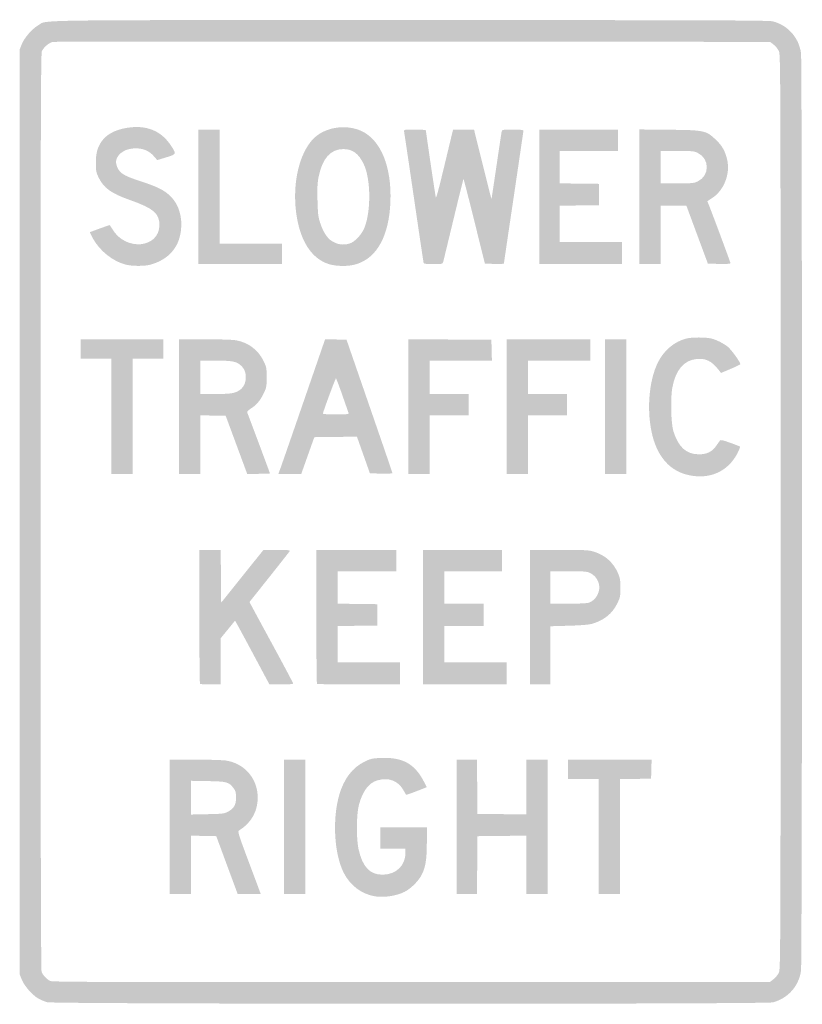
# Model space of a CAD drawing. Header units: inches. Extents: x -11.9 to 11.9, y -15 to 15.
import ezdxf

# ---------------------------------------------------------------- set-up
doc = ezdxf.new("R2010")
doc.units = ezdxf.units.IN
doc.header["$MEASUREMENT"] = 0

msp = doc.modelspace()

# ---------------------------------------------------------------- hatches: boundary and pattern name
h = msp.add_hatch(color=7)
edge = h.paths.add_edge_path()
edge.add_spline(control_points=[(-11.075, -14.956), (-11.158, -14.934), (-11.281, -14.883), (-11.35, -14.842), (-11.534, -14.734), (-11.772, -14.463), (-11.849, -14.272)], knot_values=[0, 0, 0, 0, 1, 1, 1, 2, 2, 2, 2], degree=3, periodic=0)
edge.add_line((-11.849, -14.272), (-11.915, -14.108))
edge.add_line((-11.915, -14.108), (-11.915, 0))
edge.add_line((-11.915, 0), (-11.915, 14.108))
edge.add_line((-11.915, 14.108), (-11.849, 14.272))
edge.add_spline(control_points=[(-11.849, 14.272), (-11.772, 14.462), (-11.534, 14.734), (-11.35, 14.842), (-11.061, 15.012), (-11.909, 15), (-0.001, 15), (9.14, 14.999), (10.92, 14.993), (11.042, 14.961), (11.504, 14.838), (11.832, 14.468), (11.9, 13.995), (11.939, 13.722), (11.939, -13.722), (11.9, -13.995), (11.832, -14.468), (11.504, -14.838), (11.042, -14.961), (10.819, -15.02), (-10.854, -15.015), (-11.075, -14.956)], knot_values=[0, 0, 0, 0, 1, 1, 1, 2, 2, 2, 3, 3, 3, 4, 4, 4, 5, 5, 5, 6, 6, 6, 7, 7, 7, 7], degree=3, periodic=0)
edge = h.paths.add_edge_path(flags=0)
edge.add_spline(control_points=[(11.064, -14.253), (11.123, -14.208), (11.195, -14.119), (11.224, -14.055), (11.276, -13.942), (11.277, -13.553), (11.277, 0), (11.277, 13.553), (11.276, 13.942), (11.224, 14.055), (11.195, 14.119), (11.123, 14.208), (11.064, 14.253)], knot_values=[0, 0, 0, 0, 1, 1, 1, 2, 2, 2, 3, 3, 3, 4, 4, 4, 4], degree=3, periodic=0)
edge.add_line((11.064, 14.253), (10.957, 14.335))
edge.add_line((10.957, 14.335), (0.073, 14.343))
edge.add_spline(control_points=[(0.073, 14.343), (-5.913, 14.347), (-10.853, 14.344), (-10.904, 14.334), (-11.019, 14.314), (-11.189, 14.168), (-11.24, 14.046), (-11.272, 13.97), (-11.278, 11.657), (-11.278, 0.003), (-11.278, -9.786), (-11.269, -13.973), (-11.248, -14.029), (-11.208, -14.134), (-11.087, -14.262), (-10.981, -14.309), (-10.911, -14.341), (-9.056, -14.346), (0.031, -14.341)], knot_values=[0, 0, 0, 0, 1, 1, 1, 2, 2, 2, 3, 3, 3, 4, 4, 4, 5, 5, 5, 6, 6, 6, 6], degree=3, periodic=0)
edge.add_line((0.031, -14.341), (10.957, -14.335))
edge.add_line((10.957, -14.335), (11.064, -14.253))
h = msp.add_hatch(color=7)
edge = h.paths.add_edge_path()
edge.add_spline(control_points=[(-8.7, 7.545), (-9.08, 7.647), (-9.473, 7.962), (-9.678, 8.329), (-9.737, 8.435), (-9.78, 8.525), (-9.774, 8.53), (-9.759, 8.542), (-9.196, 8.745), (-9.177, 8.745), (-9.168, 8.745), (-9.129, 8.69), (-9.089, 8.623), (-8.692, 7.944), (-7.66, 8.037), (-7.656, 8.751), (-7.655, 9.101), (-7.843, 9.261), (-8.547, 9.509), (-9.117, 9.709), (-9.349, 9.873), (-9.501, 10.182), (-9.587, 10.356), (-9.594, 10.393), (-9.594, 10.641), (-9.594, 10.957), (-9.541, 11.139), (-9.394, 11.332), (-9.225, 11.553), (-8.915, 11.693), (-8.505, 11.731), (-7.985, 11.779), (-7.575, 11.588), (-7.303, 11.17), (-7.133, 10.908), (-7.132, 10.912), (-7.447, 10.814)], knot_values=[0, 0, 0, 0, 1, 1, 1, 2, 2, 2, 3, 3, 3, 4, 4, 4, 5, 5, 5, 6, 6, 6, 7, 7, 7, 8, 8, 8, 9, 9, 9, 10, 10, 10, 11, 11, 11, 12, 12, 12, 12], degree=3, periodic=0)
edge.add_line((-7.447, 10.814), (-7.723, 10.729))
edge.add_line((-7.723, 10.729), (-7.82, 10.842))
edge.add_spline(control_points=[(-7.82, 10.842), (-8, 11.053), (-8.262, 11.131), (-8.571, 11.067), (-8.833, 11.013), (-9.024, 10.792), (-8.972, 10.607), (-8.897, 10.341), (-8.796, 10.27), (-8.238, 10.087), (-7.722, 9.919), (-7.509, 9.813), (-7.324, 9.632), (-7.06, 9.375), (-6.944, 8.979), (-7.004, 8.549), (-7.076, 8.045), (-7.386, 7.701), (-7.908, 7.546), (-8.099, 7.489), (-8.491, 7.489), (-8.7, 7.545)], knot_values=[0, 0, 0, 0, 1, 1, 1, 2, 2, 2, 3, 3, 3, 4, 4, 4, 5, 5, 5, 6, 6, 6, 7, 7, 7, 7], degree=3, periodic=0)
h = msp.add_hatch(color=7)
edge = h.paths.add_edge_path()
edge.add_spline(control_points=[(-2.495, 7.558), (-3.034, 7.729), (-3.387, 8.294), (-3.492, 9.156), (-3.599, 10.027), (-3.401, 10.897), (-2.993, 11.351), (-2.654, 11.728), (-1.984, 11.845), (-1.491, 11.613), (-0.902, 11.336), (-0.571, 10.514), (-0.616, 9.443), (-0.659, 8.419), (-1.026, 7.749), (-1.65, 7.556), (-1.891, 7.482), (-2.256, 7.483), (-2.495, 7.558)], knot_values=[0, 0, 0, 0, 1, 1, 1, 2, 2, 2, 3, 3, 3, 4, 4, 4, 5, 5, 5, 6, 6, 6, 6], degree=3, periodic=0)
edge = h.paths.add_edge_path(flags=0)
edge.add_spline(control_points=[(-1.868, 8.182), (-1.706, 8.226), (-1.483, 8.463), (-1.402, 8.677), (-1.203, 9.203), (-1.215, 10.147), (-1.426, 10.599), (-1.579, 10.926), (-1.768, 11.067), (-2.054, 11.065), (-2.44, 11.064), (-2.691, 10.781), (-2.804, 10.22), (-2.841, 10.032), (-2.848, 9.88), (-2.838, 9.498), (-2.826, 9.067), (-2.817, 8.99), (-2.749, 8.792), (-2.658, 8.527), (-2.542, 8.349), (-2.406, 8.264), (-2.224, 8.152), (-2.067, 8.128), (-1.868, 8.182)], knot_values=[0, 0, 0, 0, 1, 1, 1, 2, 2, 2, 3, 3, 3, 4, 4, 4, 5, 5, 5, 6, 6, 6, 7, 7, 7, 8, 8, 8, 8], degree=3, periodic=0)
for points in [[(-6.467, 9.608), (-6.467, 11.66), (-6.142, 11.66), (-5.816, 11.66), (-5.816, 9.92), (-5.816, 8.179), (-4.868, 8.179), (-3.92, 8.179), (-3.92, 7.868), (-3.92, 7.557), (-5.193, 7.557), (-6.467, 7.557), (-6.467, 9.608)], [(3.92, 9.608), (3.92, 11.66), (5.123, 11.66), (6.325, 11.66), (6.325, 11.335), (6.325, 11.009), (5.434, 11.009), (4.542, 11.009), (4.542, 10.515), (4.542, 10.02), (5.144, 10.012), (5.745, 10.005), (5.745, 9.679), (5.745, 9.354), (5.144, 9.346), (4.542, 9.338), (4.542, 8.787), (4.542, 8.236), (5.491, 8.236), (6.439, 8.236), (6.439, 7.896), (6.439, 7.557), (5.179, 7.557), (3.92, 7.557), (3.92, 9.608)], [(-9.127, 2.915), (-9.127, 4.67), (-9.594, 4.67), (-10.061, 4.67), (-10.061, 4.967), (-10.061, 5.264), (-8.802, 5.264), (-7.542, 5.264), (-7.542, 4.967), (-7.542, 4.67), (-8.009, 4.67), (-8.476, 4.67), (-8.476, 2.915), (-8.476, 1.16), (-8.802, 1.16), (-9.127, 1.16), (-9.127, 2.915)], [(-0.071, 3.213), (-0.071, 5.265), (1.196, 5.257), (2.462, 5.25), (2.47, 4.932), (2.478, 4.613), (1.529, 4.613), (0.58, 4.613), (0.58, 4.104), (0.58, 3.594), (1.175, 3.594), (1.769, 3.594), (1.769, 3.269), (1.769, 2.943), (1.175, 2.943), (0.58, 2.943), (0.58, 2.052), (0.58, 1.16), (0.255, 1.16), (-0.071, 1.16), (-0.071, 3.213)], [(2.929, 3.212), (2.929, 5.264), (4.203, 5.264), (5.476, 5.264), (5.476, 4.939), (5.476, 4.613), (4.528, 4.613), (3.58, 4.613), (3.58, 4.104), (3.58, 3.594), (4.175, 3.594), (4.769, 3.594), (4.769, 3.269), (4.769, 2.943), (4.175, 2.943), (3.58, 2.943), (3.58, 2.052), (3.58, 1.16), (3.255, 1.16), (2.929, 1.16), (2.929, 3.212)], [(5.929, 3.212), (5.929, 5.264), (6.255, 5.264), (6.58, 5.264), (6.58, 3.212), (6.58, 1.16), (6.255, 1.16), (5.929, 1.16), (5.929, 3.212)], [(0.382, -3.212), (0.382, -1.16), (1.585, -1.16), (2.788, -1.16), (2.788, -1.486), (2.788, -1.811), (1.91, -1.811), (1.033, -1.811), (1.033, -2.307), (1.033, -2.802), (1.627, -2.802), (2.222, -2.802), (2.222, -3.142), (2.222, -3.481), (1.627, -3.481), (1.033, -3.481), (1.033, -4.033), (1.033, -4.585), (1.981, -4.585), (2.929, -4.585), (2.929, -4.925), (2.929, -5.264), (1.656, -5.264), (0.382, -5.264), (0.382, -3.212)], [(-3.863, -9.608), (-3.863, -7.557), (-3.538, -7.557), (-3.212, -7.557), (-3.212, -9.608), (-3.212, -11.66), (-3.538, -11.66), (-3.863, -11.66), (-3.863, -9.608)], [(1.401, -9.608), (1.401, -7.557), (1.712, -7.557), (2.023, -7.557), (2.03, -8.384), (2.038, -9.212), (2.781, -9.22), (3.524, -9.227), (3.524, -8.392), (3.524, -7.557), (3.849, -7.557), (4.175, -7.557), (4.175, -9.608), (4.175, -11.66), (3.849, -11.66), (3.524, -11.66), (3.524, -10.768), (3.524, -9.876), (2.781, -9.884), (2.038, -9.892), (2.03, -10.776), (2.023, -11.66), (1.712, -11.66), (1.401, -11.66), (1.401, -9.608)], [(5.731, -9.906), (5.731, -8.151), (5.264, -8.151), (4.797, -8.151), (4.797, -7.854), (4.797, -7.557), (6.072, -7.557), (7.346, -7.557), (7.338, -7.847), (7.33, -8.137), (6.856, -8.145), (6.382, -8.152), (6.382, -9.906), (6.382, -11.66), (6.057, -11.66), (5.731, -11.66), (5.731, -9.906)]]:
    msp.add_hatch(color=7).paths.add_polyline_path(points)
h = msp.add_hatch(color=7)
edge = h.paths.add_edge_path()
edge.add_spline(control_points=[(0.397, 7.592), (0.391, 7.611), (0.258, 8.506), (0.101, 9.58), (-0.056, 10.654), (-0.191, 11.562), (-0.199, 11.597), (-0.213, 11.66), (-0.211, 11.66), (0.127, 11.66), (0.339, 11.66), (0.467, 11.65), (0.467, 11.632), (0.467, 11.575), (0.754, 9.636), (0.768, 9.594), (0.783, 9.553), (0.852, 9.816), (1.146, 11.045)], knot_values=[0, 0, 0, 0, 1, 1, 1, 2, 2, 2, 3, 3, 3, 4, 4, 4, 5, 5, 5, 6, 6, 6, 6], degree=3, periodic=0)
edge.add_line((1.146, 11.045), (1.294, 11.66))
edge.add_line((1.294, 11.66), (1.613, 11.66))
edge.add_line((1.613, 11.66), (1.933, 11.66))
edge.add_line((1.933, 11.66), (2.196, 10.6))
edge.add_spline(control_points=[(2.196, 10.6), (2.34, 10.016), (2.461, 9.542), (2.465, 9.545), (2.468, 9.549), (2.536, 9.998), (2.616, 10.542), (2.696, 11.087), (2.767, 11.562), (2.775, 11.597), (2.788, 11.658), (2.8, 11.66), (3.114, 11.66), (3.313, 11.66), (3.439, 11.649), (3.439, 11.632), (3.439, 11.616), (3.305, 10.701), (3.142, 9.598), (2.978, 8.496), (2.844, 7.585), (2.844, 7.574), (2.844, 7.563), (2.714, 7.558), (2.554, 7.563)], knot_values=[0, 0, 0, 0, 1, 1, 1, 2, 2, 2, 3, 3, 3, 4, 4, 4, 5, 5, 5, 6, 6, 6, 7, 7, 7, 8, 8, 8, 8], degree=3, periodic=0)
edge.add_line((2.554, 7.563), (2.264, 7.571))
edge.add_line((2.264, 7.571), (1.943, 8.867))
edge.add_spline(control_points=[(1.943, 8.867), (1.766, 9.58), (1.617, 10.159), (1.611, 10.154), (1.606, 10.148), (1.466, 9.584), (1.302, 8.9), (1.137, 8.215), (0.996, 7.633), (0.988, 7.606), (0.975, 7.563), (0.935, 7.557), (0.691, 7.557), (0.49, 7.557), (0.405, 7.567), (0.397, 7.592)], knot_values=[0, 0, 0, 0, 1, 1, 1, 2, 2, 2, 3, 3, 3, 4, 4, 4, 5, 5, 5, 5], degree=3, periodic=0)
h = msp.add_hatch(color=7)
edge = h.paths.add_edge_path()
edge.add_line((6.976, 9.61), (6.976, 11.664))
edge.add_line((6.976, 11.664), (7.889, 11.655))
edge.add_spline(control_points=[(7.889, 11.655), (8.953, 11.644), (9, 11.634), (9.292, 11.363), (9.491, 11.179), (9.598, 10.991), (9.653, 10.725), (9.744, 10.291), (9.544, 9.797), (9.185, 9.567)], knot_values=[0, 0, 0, 0, 1, 1, 1, 2, 2, 2, 3, 3, 3, 3], degree=3, periodic=0)
edge.add_line((9.185, 9.567), (9.045, 9.477))
edge.add_line((9.045, 9.477), (9.097, 9.345))
edge.add_spline(control_points=[(9.097, 9.345), (9.26, 8.929), (9.75, 7.61), (9.75, 7.585), (9.75, 7.565), (9.632, 7.558), (9.405, 7.563)], knot_values=[0, 0, 0, 0, 1, 1, 1, 2, 2, 2, 2], degree=3, periodic=0)
edge.add_line((9.405, 7.563), (9.061, 7.571))
edge.add_line((9.061, 7.571), (8.733, 8.455))
edge.add_line((8.733, 8.455), (8.406, 9.339))
edge.add_line((8.406, 9.339), (8.017, 9.339))
edge.add_line((8.017, 9.339), (7.627, 9.34))
edge.add_line((7.627, 9.34), (7.627, 8.448))
edge.add_line((7.627, 8.448), (7.627, 7.557))
edge.add_line((7.627, 7.557), (7.302, 7.557))
edge.add_line((7.302, 7.557), (6.976, 7.557))
edge.add_line((6.976, 7.557), (6.976, 9.61))
edge = h.paths.add_edge_path(flags=0)
edge.add_spline(control_points=[(8.752, 10.079), (9.12, 10.257), (9.12, 10.771), (8.752, 10.949), (8.64, 11.004), (8.58, 11.009), (8.128, 11.009)], knot_values=[0, 0, 0, 0, 1, 1, 1, 2, 2, 2, 2], degree=3, periodic=0)
edge.add_line((8.128, 11.009), (7.627, 11.009))
edge.add_line((7.627, 11.009), (7.627, 10.514))
edge.add_line((7.627, 10.514), (7.627, 10.019))
edge.add_line((7.627, 10.019), (8.128, 10.019))
edge.add_spline(control_points=[(8.128, 10.019), (8.58, 10.019), (8.64, 10.025), (8.752, 10.079)], knot_values=[0, 0, 0, 0, 1, 1, 1, 1], degree=3, periodic=0)
h = msp.add_hatch(color=7)
edge = h.paths.add_edge_path()
edge.add_line((-7.061, 3.212), (-7.061, 5.264))
edge.add_line((-7.061, 5.264), (-6.274, 5.264))
edge.add_spline(control_points=[(-6.274, 5.264), (-5.826, 5.264), (-5.415, 5.251), (-5.319, 5.233), (-4.939, 5.163), (-4.64, 4.935), (-4.477, 4.592), (-4.393, 4.415), (-4.387, 4.379), (-4.387, 4.104), (-4.387, 3.83), (-4.394, 3.792), (-4.475, 3.621), (-4.579, 3.4), (-4.699, 3.258), (-4.87, 3.15), (-4.955, 3.096), (-4.99, 3.057), (-4.979, 3.028), (-4.901, 2.831), (-4.288, 1.185), (-4.288, 1.174), (-4.288, 1.167), (-4.444, 1.16), (-4.635, 1.16)], knot_values=[0, 0, 0, 0, 1, 1, 1, 2, 2, 2, 3, 3, 3, 4, 4, 4, 5, 5, 5, 6, 6, 6, 7, 7, 7, 8, 8, 8, 8], degree=3, periodic=0)
edge.add_line((-4.635, 1.16), (-4.982, 1.16))
edge.add_line((-4.982, 1.16), (-5.309, 2.045))
edge.add_line((-5.309, 2.045), (-5.636, 2.929))
edge.add_line((-5.636, 2.929), (-6.023, 2.937))
edge.add_line((-6.023, 2.937), (-6.41, 2.945))
edge.add_line((-6.41, 2.945), (-6.41, 2.053))
edge.add_line((-6.41, 2.053), (-6.41, 1.16))
edge.add_line((-6.41, 1.16), (-6.736, 1.16))
edge.add_line((-6.736, 1.16), (-7.061, 1.16))
edge.add_line((-7.061, 1.16), (-7.061, 3.212))
edge = h.paths.add_edge_path(flags=0)
edge.add_spline(control_points=[(-5.374, 3.636), (-5.146, 3.704), (-5.024, 3.867), (-5.024, 4.103), (-5.024, 4.272), (-5.072, 4.379), (-5.193, 4.481), (-5.324, 4.591), (-5.447, 4.613), (-5.95, 4.613)], knot_values=[0, 0, 0, 0, 1, 1, 1, 2, 2, 2, 3, 3, 3, 3], degree=3, periodic=0)
edge.add_line((-5.95, 4.613), (-6.41, 4.613))
edge.add_line((-6.41, 4.613), (-6.41, 4.104))
edge.add_line((-6.41, 4.104), (-6.41, 3.594))
edge.add_line((-6.41, 3.594), (-5.963, 3.594))
edge.add_spline(control_points=[(-5.963, 3.594), (-5.65, 3.594), (-5.472, 3.607), (-5.374, 3.636)], knot_values=[0, 0, 0, 0, 1, 1, 1, 1], degree=3, periodic=0)
h = msp.add_hatch(color=7)
edge = h.paths.add_edge_path()
edge.add_spline(control_points=[(-3.965, 1.337), (-3.929, 1.435), (-3.609, 2.358), (-3.253, 3.39)], knot_values=[0, 0, 0, 0, 1, 1, 1, 1], degree=3, periodic=0)
edge.add_line((-3.253, 3.39), (-2.606, 5.266))
edge.add_line((-2.606, 5.266), (-2.279, 5.258))
edge.add_line((-2.279, 5.258), (-1.953, 5.25))
edge.add_line((-1.953, 5.25), (-1.254, 3.226))
edge.add_spline(control_points=[(-1.254, 3.226), (-0.869, 2.113), (-0.554, 1.193), (-0.553, 1.181), (-0.552, 1.169), (-0.707, 1.162), (-0.896, 1.167)], knot_values=[0, 0, 0, 0, 1, 1, 1, 2, 2, 2, 2], degree=3, periodic=0)
edge.add_line((-0.896, 1.167), (-1.241, 1.175))
edge.add_line((-1.241, 1.175), (-1.438, 1.734))
edge.add_line((-1.438, 1.734), (-1.636, 2.293))
edge.add_line((-1.636, 2.293), (-2.286, 2.286))
edge.add_line((-2.286, 2.286), (-2.935, 2.278))
edge.add_line((-2.935, 2.278), (-3.026, 2.024))
edge.add_spline(control_points=[(-3.026, 2.024), (-3.075, 1.883), (-3.165, 1.632), (-3.224, 1.465)], knot_values=[0, 0, 0, 0, 1, 1, 1, 1], degree=3, periodic=0)
edge.add_line((-3.224, 1.465), (-3.332, 1.16))
edge.add_line((-3.332, 1.16), (-3.681, 1.16))
edge.add_line((-3.681, 1.16), (-4.03, 1.16))
edge.add_line((-4.03, 1.16), (-3.965, 1.337))
edge = h.paths.add_edge_path(flags=0)
edge.add_spline(control_points=[(-1.888, 3.007), (-1.895, 3.027), (-1.982, 3.275), (-2.081, 3.559), (-2.179, 3.843), (-2.268, 4.075), (-2.276, 4.075), (-2.292, 4.075), (-2.676, 3.034), (-2.675, 2.993), (-2.675, 2.981), (-2.495, 2.972), (-2.275, 2.972), (-1.968, 2.972), (-1.879, 2.98), (-1.888, 3.007)], knot_values=[0, 0, 0, 0, 1, 1, 1, 2, 2, 2, 3, 3, 3, 4, 4, 4, 5, 5, 5, 5], degree=3, periodic=0)
h = msp.add_hatch(color=7)
edge = h.paths.add_edge_path()
edge.add_spline(control_points=[(8.478, 1.12), (7.925, 1.239), (7.544, 1.652), (7.375, 2.31), (7.187, 3.047), (7.254, 3.98), (7.537, 4.556), (7.72, 4.929), (8.053, 5.205), (8.423, 5.291), (8.584, 5.328), (8.993, 5.328), (9.154, 5.29), (9.312, 5.254), (9.527, 5.147), (9.668, 5.035), (9.783, 4.944), (10.071, 4.539), (10.048, 4.501), (10.04, 4.488), (9.905, 4.424), (9.747, 4.357)], knot_values=[0, 0, 0, 0, 1, 1, 1, 2, 2, 2, 3, 3, 3, 4, 4, 4, 5, 5, 5, 6, 6, 6, 7, 7, 7, 7], degree=3, periodic=0)
edge.add_line((9.747, 4.357), (9.461, 4.237))
edge.add_line((9.461, 4.237), (9.387, 4.333))
edge.add_spline(control_points=[(9.387, 4.333), (9.183, 4.601), (8.986, 4.695), (8.702, 4.661), (8.321, 4.616), (8.078, 4.322), (7.977, 3.787), (7.918, 3.475), (7.937, 2.694), (8.009, 2.462), (8.162, 1.974), (8.401, 1.757), (8.786, 1.755), (9.024, 1.755), (9.189, 1.832), (9.308, 2.003), (9.356, 2.072), (9.409, 2.148), (9.425, 2.17), (9.45, 2.205), (9.496, 2.196), (9.731, 2.111), (9.884, 2.056), (10.02, 2.003), (10.035, 1.994), (10.05, 1.985), (10.017, 1.891), (9.96, 1.782), (9.668, 1.227), (9.118, 0.981), (8.478, 1.12)], knot_values=[0, 0, 0, 0, 1, 1, 1, 2, 2, 2, 3, 3, 3, 4, 4, 4, 5, 5, 5, 6, 6, 6, 7, 7, 7, 8, 8, 8, 9, 9, 9, 10, 10, 10, 10], degree=3, periodic=0)
h = msp.add_hatch(color=7)
edge = h.paths.add_edge_path()
edge.add_spline(control_points=[(-6.42, -5.245), (-6.43, -5.235), (-6.439, -4.312), (-6.439, -3.193)], knot_values=[0, 0, 0, 0, 1, 1, 1, 1], degree=3, periodic=0)
edge.add_line((-6.439, -3.193), (-6.439, -1.16))
edge.add_line((-6.439, -1.16), (-6.114, -1.16))
edge.add_line((-6.114, -1.16), (-5.789, -1.16))
edge.add_line((-5.789, -1.16), (-5.781, -1.965))
edge.add_line((-5.781, -1.965), (-5.774, -2.77))
edge.add_line((-5.774, -2.77), (-5.13, -1.965))
edge.add_line((-5.13, -1.965), (-4.485, -1.16))
edge.add_line((-4.485, -1.16), (-4.074, -1.16))
edge.add_spline(control_points=[(-4.074, -1.16), (-3.752, -1.16), (-3.666, -1.168), (-3.683, -1.196), (-3.695, -1.215), (-3.976, -1.573), (-4.307, -1.99)], knot_values=[0, 0, 0, 0, 1, 1, 1, 2, 2, 2, 2], degree=3, periodic=0)
edge.add_line((-4.307, -1.99), (-4.91, -2.748))
edge.add_line((-4.91, -2.748), (-4.864, -2.839))
edge.add_spline(control_points=[(-4.864, -2.839), (-4.838, -2.889), (-4.539, -3.442), (-4.199, -4.068), (-3.859, -4.695), (-3.58, -5.22), (-3.58, -5.236), (-3.58, -5.253), (-3.719, -5.264), (-3.941, -5.264)], knot_values=[0, 0, 0, 0, 1, 1, 1, 2, 2, 2, 3, 3, 3, 3], degree=3, periodic=0)
edge.add_line((-3.941, -5.264), (-4.303, -5.264))
edge.add_line((-4.303, -5.264), (-4.824, -4.289))
edge.add_spline(control_points=[(-4.824, -4.289), (-5.111, -3.752), (-5.348, -3.316), (-5.352, -3.319), (-5.355, -3.323), (-5.454, -3.444), (-5.572, -3.59)], knot_values=[0, 0, 0, 0, 1, 1, 1, 2, 2, 2, 2], degree=3, periodic=0)
edge.add_line((-5.572, -3.59), (-5.788, -3.854))
edge.add_line((-5.788, -3.854), (-5.788, -4.559))
edge.add_line((-5.788, -4.559), (-5.788, -5.264))
edge.add_line((-5.788, -5.264), (-6.094, -5.264))
edge.add_spline(control_points=[(-6.094, -5.264), (-6.263, -5.264), (-6.409, -5.256), (-6.42, -5.245)], knot_values=[0, 0, 0, 0, 1, 1, 1, 1], degree=3, periodic=0)
h = msp.add_hatch(color=7)
edge = h.paths.add_edge_path()
edge.add_spline(control_points=[(-2.854, -5.245), (-2.864, -5.235), (-2.873, -4.312), (-2.873, -3.193)], knot_values=[0, 0, 0, 0, 1, 1, 1, 1], degree=3, periodic=0)
edge.add_line((-2.873, -3.193), (-2.873, -1.16))
edge.add_line((-2.873, -1.16), (-1.656, -1.16))
edge.add_line((-1.656, -1.16), (-0.439, -1.16))
edge.add_line((-0.439, -1.16), (-0.439, -1.486))
edge.add_line((-0.439, -1.486), (-0.439, -1.811))
edge.add_line((-0.439, -1.811), (-1.33, -1.811))
edge.add_line((-1.33, -1.811), (-2.222, -1.811))
edge.add_line((-2.222, -1.811), (-2.222, -2.306))
edge.add_line((-2.222, -2.306), (-2.222, -2.801))
edge.add_line((-2.222, -2.801), (-1.62, -2.808))
edge.add_line((-1.62, -2.808), (-1.019, -2.816))
edge.add_line((-1.019, -2.816), (-1.019, -3.142))
edge.add_line((-1.019, -3.142), (-1.019, -3.467))
edge.add_line((-1.019, -3.467), (-1.62, -3.475))
edge.add_line((-1.62, -3.475), (-2.222, -3.482))
edge.add_line((-2.222, -3.482), (-2.222, -4.034))
edge.add_line((-2.222, -4.034), (-2.222, -4.585))
edge.add_line((-2.222, -4.585), (-1.274, -4.585))
edge.add_line((-1.274, -4.585), (-0.325, -4.585))
edge.add_line((-0.325, -4.585), (-0.325, -4.925))
edge.add_line((-0.325, -4.925), (-0.325, -5.264))
edge.add_line((-0.325, -5.264), (-1.58, -5.264))
edge.add_spline(control_points=[(-1.58, -5.264), (-2.27, -5.264), (-2.843, -5.256), (-2.854, -5.245)], knot_values=[0, 0, 0, 0, 1, 1, 1, 1], degree=3, periodic=0)
h = msp.add_hatch(color=7)
edge = h.paths.add_edge_path()
edge.add_line((3.637, -3.212), (3.637, -1.16))
edge.add_line((3.637, -1.16), (4.525, -1.16))
edge.add_spline(control_points=[(4.525, -1.16), (5.336, -1.16), (5.43, -1.165), (5.598, -1.217), (5.938, -1.322), (6.196, -1.561), (6.333, -1.896), (6.383, -2.019), (6.396, -2.108), (6.396, -2.321), (6.396, -2.565), (6.388, -2.607), (6.306, -2.78), (6.154, -3.101), (5.896, -3.31), (5.523, -3.416), (5.43, -3.442), (5.176, -3.463), (4.818, -3.473)], knot_values=[0, 0, 0, 0, 1, 1, 1, 2, 2, 2, 3, 3, 3, 4, 4, 4, 5, 5, 5, 6, 6, 6, 6], degree=3, periodic=0)
edge.add_line((4.818, -3.473), (4.259, -3.489))
edge.add_line((4.259, -3.489), (4.259, -4.377))
edge.add_line((4.259, -4.377), (4.259, -5.264))
edge.add_line((4.259, -5.264), (3.948, -5.264))
edge.add_line((3.948, -5.264), (3.637, -5.264))
edge.add_line((3.637, -5.264), (3.637, -3.212))
edge = h.paths.add_edge_path(flags=0)
edge.add_spline(control_points=[(5.421, -2.774), (5.646, -2.711), (5.805, -2.415), (5.736, -2.186), (5.692, -2.037), (5.608, -1.935), (5.475, -1.867), (5.377, -1.817), (5.307, -1.811), (4.812, -1.811)], knot_values=[0, 0, 0, 0, 1, 1, 1, 2, 2, 2, 3, 3, 3, 3], degree=3, periodic=0)
edge.add_line((4.812, -1.811), (4.259, -1.811))
edge.add_line((4.259, -1.811), (4.259, -2.307))
edge.add_line((4.259, -2.307), (4.259, -2.802))
edge.add_line((4.259, -2.802), (4.79, -2.802))
edge.add_spline(control_points=[(4.79, -2.802), (5.082, -2.802), (5.366, -2.789), (5.421, -2.774)], knot_values=[0, 0, 0, 0, 1, 1, 1, 1], degree=3, periodic=0)
h = msp.add_hatch(color=7)
edge = h.paths.add_edge_path()
edge.add_spline(control_points=[(-1.09, -11.726), (-1.496, -11.658), (-1.842, -11.395), (-2.04, -11.006), (-2.33, -10.433), (-2.39, -9.376), (-2.175, -8.633), (-2.032, -8.141), (-1.777, -7.804), (-1.411, -7.623), (-1.219, -7.528), (-1.176, -7.518), (-0.902, -7.506), (-0.26, -7.477), (0.117, -7.68), (0.391, -8.201)], knot_values=[0, 0, 0, 0, 1, 1, 1, 2, 2, 2, 3, 3, 3, 4, 4, 4, 5, 5, 5, 5], degree=3, periodic=0)
edge.add_line((0.391, -8.201), (0.494, -8.397))
edge.add_line((0.494, -8.397), (0.183, -8.519))
edge.add_spline(control_points=[(0.183, -8.519), (0.012, -8.586), (-0.132, -8.636), (-0.137, -8.629), (-0.142, -8.623), (-0.18, -8.558), (-0.222, -8.484), (-0.388, -8.195), (-0.675, -8.09), (-1.021, -8.192), (-1.276, -8.268), (-1.464, -8.521), (-1.576, -8.939), (-1.653, -9.228), (-1.659, -9.951), (-1.588, -10.281), (-1.469, -10.826), (-1.245, -11.066), (-0.857, -11.066), (-0.443, -11.065), (-0.156, -10.791), (-0.156, -10.394)], knot_values=[0, 0, 0, 0, 1, 1, 1, 2, 2, 2, 3, 3, 3, 4, 4, 4, 5, 5, 5, 6, 6, 6, 7, 7, 7, 7], degree=3, periodic=0)
edge.add_line((-0.156, -10.394), (-0.156, -10.274))
edge.add_line((-0.156, -10.274), (-0.538, -10.274))
edge.add_line((-0.538, -10.274), (-0.92, -10.274))
edge.add_line((-0.92, -10.274), (-0.92, -9.948))
edge.add_line((-0.92, -9.948), (-0.92, -9.623))
edge.add_line((-0.92, -9.623), (-0.212, -9.623))
edge.add_line((-0.212, -9.623), (0.495, -9.623))
edge.add_line((0.495, -9.623), (0.495, -10.083))
edge.add_spline(control_points=[(0.495, -10.083), (0.494, -10.597), (0.456, -10.835), (0.339, -11.067), (0.242, -11.259), (0.009, -11.492), (-0.183, -11.589), (-0.429, -11.714), (-0.814, -11.772), (-1.09, -11.726)], knot_values=[0, 0, 0, 0, 1, 1, 1, 2, 2, 2, 3, 3, 3, 3], degree=3, periodic=0)
h = msp.add_hatch(color=7)
edge = h.paths.add_edge_path()
edge.add_line((-7.344, -9.608), (-7.344, -7.557))
edge.add_line((-7.344, -7.557), (-6.573, -7.557))
edge.add_spline(control_points=[(-6.573, -7.557), (-6.149, -7.557), (-5.72, -7.57), (-5.62, -7.586), (-5.084, -7.673), (-4.7, -8.093), (-4.663, -8.632), (-4.632, -9.089), (-4.838, -9.482), (-5.234, -9.722), (-5.276, -9.747), (-5.242, -9.855), (-4.926, -10.695), (-4.731, -11.215), (-4.571, -11.645), (-4.571, -11.65), (-4.571, -11.656), (-4.728, -11.66), (-4.921, -11.66)], knot_values=[0, 0, 0, 0, 1, 1, 1, 2, 2, 2, 3, 3, 3, 4, 4, 4, 5, 5, 5, 6, 6, 6, 6], degree=3, periodic=0)
edge.add_line((-4.921, -11.66), (-5.27, -11.66))
edge.add_line((-5.27, -11.66), (-5.597, -10.776))
edge.add_line((-5.597, -10.776), (-5.923, -9.892))
edge.add_line((-5.923, -9.892), (-6.308, -9.884))
edge.add_line((-6.308, -9.884), (-6.693, -9.876))
edge.add_line((-6.693, -9.876), (-6.693, -10.768))
edge.add_line((-6.693, -10.768), (-6.693, -11.66))
edge.add_line((-6.693, -11.66), (-7.019, -11.66))
edge.add_line((-7.019, -11.66), (-7.344, -11.66))
edge.add_line((-7.344, -11.66), (-7.344, -9.608))
edge = h.paths.add_edge_path(flags=0)
edge.add_spline(control_points=[(-5.571, -9.148), (-5.386, -9.051), (-5.321, -8.937), (-5.321, -8.715), (-5.321, -8.554), (-5.332, -8.514), (-5.4, -8.425), (-5.542, -8.238), (-5.598, -8.223), (-6.177, -8.212)], knot_values=[0, 0, 0, 0, 1, 1, 1, 2, 2, 2, 3, 3, 3, 3], degree=3, periodic=0)
edge.add_line((-6.177, -8.212), (-6.693, -8.203))
edge.add_line((-6.693, -8.203), (-6.693, -8.717))
edge.add_line((-6.693, -8.717), (-6.693, -9.232))
edge.add_line((-6.693, -9.232), (-6.191, -9.221))
edge.add_spline(control_points=[(-6.191, -9.221), (-5.74, -9.212), (-5.677, -9.204), (-5.571, -9.148)], knot_values=[0, 0, 0, 0, 1, 1, 1, 1], degree=3, periodic=0)

doc.saveas('drawing.dxf')
